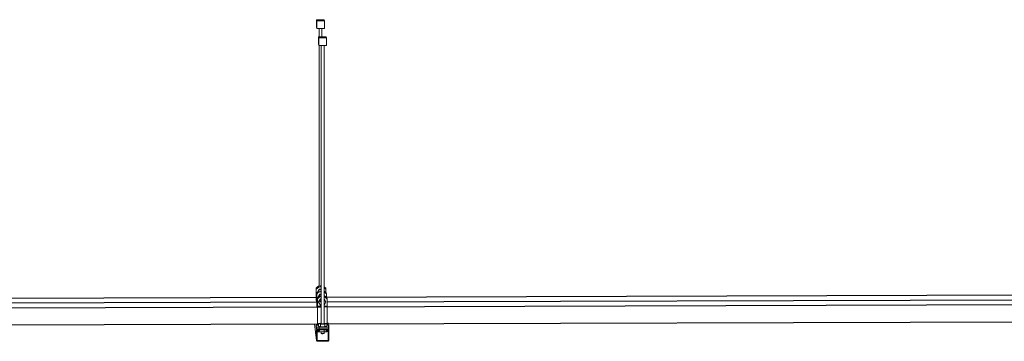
# Model space of a CAD drawing. Header units: inches. Extents: x -279 to 531, y -298 to 125.
# Tile 5 of 9: x 146 to 274, y 68 to 110. Entities that reach past the tile are written whole.
import ezdxf

# ---------------------------------------------------------------- set-up
doc = ezdxf.new("R2010")
doc.units = ezdxf.units.IN
doc.header["$MEASUREMENT"] = 0
for name, color, linetype, lineweight in [('A-GENM', 13, 'Continuous', 9), ('E-POWR-CNDT', 130, 'Continuous', 30), ('S-BEAM', 12, 'Continuous', 9), ('S-COLS', 52, 'Continuous', 9), ('S-FSTN', 2, 'Continuous', 9)]:
    doc.layers.add(name, color=color, linetype=linetype, lineweight=lineweight)

# ---------------------------------------------------------------- blocks, each defined once
blk = doc.blocks.new('P1100 - Pipe and Rigid Steel Conduit Clamp - P1117 - 2_-V13-3D - Project Overview')
at = {"layer": 'A-GENM'}
for p, q in [((184.21, 74.56), (184.21, 74.57)), ((184.21, 73.54), (184.21, 74.56)), ((185.46, 74.57), (185.46, 74.57)), ((185.46, 74.57), (185.46, 74.46)), ((184.22, 73.54), (184.21, 73.54)), ((184.22, 74.44), (184.22, 74.44)), ((184.22, 74.44), (184.22, 73.46)), ((184.22, 73.46), (184.28, 73.46)), ((184.22, 73.42), (184.22, 73.46)), ((184.22, 73.42), (184.23, 73.25)), ((184.4, 74.05), (184.62, 74.42)), ((184.62, 74.39), (184.45, 74.09)), ((184.62, 74.42), (184.86, 74.42)), ((184.62, 74.39), (184.62, 74.42)), ((184.86, 74.39), (184.62, 74.39)), ((185.47, 74.44), (185.47, 74.45)), ((185.47, 74), (185.47, 74.44))]:
    blk.add_line(p, q, dxfattribs=at)
for points in [[(184.21, 74.57, 0), (184.35, 74.71, 0), (184.53, 74.81, 0), (184.73, 74.86, 0), (184.86, 74.87, 0)], [(184.86, 74.86, 0), (184.73, 74.85, 0), (184.53, 74.8, 0), (184.35, 74.7, 0), (184.21, 74.56, 0)], [(184.86, 74.74, 0), (184.75, 74.73, 0), (184.55, 74.68, 0), (184.37, 74.58, 0), (184.22, 74.44, 0)], [(184.22, 74.44, 0), (184.37, 74.58, 0), (184.55, 74.68, 0), (184.74, 74.74, 0), (184.86, 74.74, 0)], [(185.24, 74.76, 0), (185.31, 74.71, 0), (185.46, 74.57, 0)], [(185.46, 74.57, 0), (185.31, 74.71, 0), (185.24, 74.75, 0)], [(185.24, 74.64, 0), (185.32, 74.59, 0), (185.47, 74.45, 0)], [(185.47, 74.44, 0), (185.33, 74.58, 0), (185.24, 74.63, 0)], [(184.21, 73.6, 0), (184.2, 73.5, 0), (184.2, 73.34, 0)], [(184.2, 73.35, 0), (184.2, 73.46, 0), (184.21, 73.54, 0)], [(184.24, 72.71, 0), (184.24, 72.78, 0), (184.23, 73.05, 0), (184.23, 73.28, 0), (184.22, 73.46, 0)]]:
    blk.add_polyline3d(points, dxfattribs=at)
blk = doc.blocks.new('P1100 - Pipe and Rigid Steel Conduit Clamp - P1117 - 2_-V14-3D - Project Overview')
at = {"layer": 'A-GENM'}
for p, q in [((184.28, 73.93), (184.28, 73.94)), ((184.28, 72.91), (184.28, 73.93)), ((184.3, 73.81), (184.3, 73.8)), ((184.3, 73.8), (184.3, 72.83)), ((184.47, 73.41), (184.69, 73.79)), ((184.7, 73.75), (184.52, 73.45)), ((184.69, 73.79), (184.86, 73.79)), ((184.7, 73.75), (184.69, 73.79)), ((184.86, 73.75), (184.7, 73.75)), ((185.24, 73.65), (185.31, 73.53)), ((185.28, 73.55), (185.24, 73.62)), ((185.53, 73.94), (185.53, 73.93)), ((185.53, 73.93), (185.53, 73.83)), ((185.55, 73.81), (185.55, 73.81)), ((185.55, 73.36), (185.55, 73.81)), ((184.3, 72.91), (184.28, 72.91)), ((184.3, 72.83), (184.36, 72.83)), ((184.3, 72.79), (184.3, 72.83)), ((184.3, 72.79), (184.3, 72.62))]:
    blk.add_line(p, q, dxfattribs=at)
for points in [[(184.86, 74.23, 0), (184.81, 74.22, 0), (184.61, 74.17, 0), (184.43, 74.07, 0), (184.28, 73.93, 0)], [(184.28, 73.94, 0), (184.43, 74.08, 0), (184.61, 74.18, 0), (184.81, 74.23, 0), (184.86, 74.23, 0)], [(184.3, 73.81, 0), (184.45, 73.95, 0), (184.62, 74.05, 0), (184.82, 74.1, 0), (184.86, 74.11, 0)], [(184.86, 74.1, 0), (184.82, 74.09, 0), (184.62, 74.04, 0), (184.45, 73.94, 0), (184.3, 73.8, 0)], [(185.24, 74.17, 0), (185.39, 74.08, 0), (185.53, 73.94, 0)], [(185.53, 73.93, 0), (185.39, 74.07, 0), (185.24, 74.16, 0)], [(185.24, 74.05, 0), (185.4, 73.95, 0), (185.55, 73.81, 0)], [(185.55, 73.81, 0), (185.4, 73.95, 0), (185.24, 74.04, 0)], [(184.28, 72.96, 0), (184.28, 72.87, 0), (184.27, 72.71, 0)], [(184.28, 72.71, 0), (184.28, 72.82, 0), (184.28, 72.91, 0)], [(184.31, 72.08, 0), (184.31, 72.14, 0), (184.31, 72.42, 0), (184.3, 72.65, 0), (184.3, 72.83, 0)]]:
    blk.add_polyline3d(points, dxfattribs=at)
blk = doc.blocks.new('P1100 - Pipe and Rigid Steel Conduit Clamp - P1117 - 2_-V15-3D - Project Overview')
at = {"layer": 'A-GENM'}
for p, q in [((184.36, 72.27), (184.36, 73.3)), ((184.36, 73.3), (184.36, 73.3)), ((185.61, 73.31), (185.61, 73.3)), ((185.61, 73.3), (185.61, 73.19)), ((184.38, 72.27), (184.36, 72.27)), ((184.38, 73.18), (184.38, 73.17)), ((184.38, 73.17), (184.38, 72.2)), ((184.38, 72.2), (184.86, 72.2)), ((184.38, 72.15), (184.38, 72.2)), ((184.38, 72.15), (184.38, 71.98)), ((184.54, 72.76), (184.77, 73.15)), ((184.78, 73.12), (184.54, 72.72)), ((184.54, 72.76), (184.54, 72.72)), ((184.54, 72.72), (184.78, 72.33)), ((184.73, 72.91), (184.75, 72.73)), ((184.77, 73.15), (184.86, 73.15)), ((184.78, 73.12), (184.77, 73.15)), ((184.86, 73.12), (184.78, 73.12)), ((184.78, 72.33), (184.86, 72.33)), ((185.24, 73.15), (185.46, 72.76)), ((185.47, 72.73), (185.24, 73.12)), ((185.25, 72.79), (185.24, 72.89)), ((185.24, 72.33), (185.47, 72.73)), ((185.24, 72.2), (185.63, 72.2)), ((185.47, 72.73), (185.46, 72.76)), ((185.63, 73.17), (185.62, 73.18)), ((185.63, 72.2), (185.63, 73.17)), ((184.39, 69.74), (184.39, 70.9)), ((185.64, 70.91), (185.64, 69.74))]:
    blk.add_line(p, q, dxfattribs=at)
for points in [[(184.36, 73.3, 0), (184.51, 73.44, 0), (184.69, 73.54, 0), (184.86, 73.59, 0)], [(184.86, 73.58, 0), (184.69, 73.54, 0), (184.51, 73.44, 0), (184.36, 73.3, 0)], [(184.86, 73.46, 0), (184.7, 73.41, 0), (184.52, 73.31, 0), (184.38, 73.17, 0)], [(184.38, 73.18, 0), (184.52, 73.32, 0), (184.7, 73.42, 0), (184.86, 73.46, 0)], [(185.24, 73.56, 0), (185.28, 73.54, 0), (185.46, 73.45, 0), (185.61, 73.31, 0)], [(185.61, 73.3, 0), (185.46, 73.44, 0), (185.29, 73.54, 0), (185.24, 73.55, 0)], [(185.24, 73.44, 0), (185.3, 73.42, 0), (185.48, 73.32, 0), (185.62, 73.18, 0)], [(185.63, 73.17, 0), (185.48, 73.31, 0), (185.3, 73.41, 0), (185.24, 73.43, 0)], [(184.36, 72.33, 0), (184.35, 72.24, 0), (184.35, 72.08, 0)], [(184.35, 72.1, 0), (184.36, 72.19, 0), (184.36, 72.27, 0)], [(184.39, 70.9, 0), (184.39, 71.21, 0), (184.39, 71.51, 0), (184.39, 71.78, 0), (184.38, 72.02, 0), (184.38, 72.2, 0)], [(185.63, 72.2, 0), (185.63, 72.02, 0), (185.64, 71.79, 0), (185.64, 71.51, 0), (185.64, 71.21, 0), (185.64, 70.91, 0)]]:
    blk.add_polyline3d(points, dxfattribs=at)
blk = doc.blocks.new('Vertical Rod - Rod-V16-3D - Project Overview')
at = {"layer": 'S-COLS'}
for p, q in [((184.86, 106.22), (184.86, 69.86)), ((185.24, 69.86), (185.24, 106.22)), ((184.86, 69.26), (184.86, 69.11)), ((184.86, 68.86), (184.86, 68.65)), ((185.24, 68.65), (185.24, 69.27))]:
    blk.add_line(p, q, dxfattribs=at)
for points in [[(185.05, 68.62, 0), (185.01, 68.62, 0), (184.96, 68.63, 0), (184.92, 68.63, 0), (184.89, 68.64, 0), (184.87, 68.65, 0), (184.86, 68.65, 0), (184.86, 68.65, 0)], [(185.24, 68.65, 0), (185.23, 68.65, 0), (185.21, 68.64, 0), (185.19, 68.63, 0), (185.15, 68.63, 0), (185.1, 68.63, 0), (185.05, 68.62, 0)]]:
    blk.add_polyline3d(points, dxfattribs=at)
blk = doc.blocks.new('Vertical Rod - Rod-V17-3D - Project Overview')
at = {"layer": 'S-COLS'}
for p, q in [((184.59, 108.44), (184.59, 107.36)), ((184.97, 107.36), (184.97, 108.44)), ((184.59, 106.22), (184.59, 74.83))]:
    blk.add_line(p, q, dxfattribs=at)
blk = doc.blocks.new('P1060 Series Square Washer - P1064 - Rod Dia 1_2_-V18-3D - Project Overview')
at = {"layer": 'S-FSTN'}
for p, q in [((184.22, 69.74), (184.49, 69.74)), ((184.22, 69.52), (184.22, 69.74)), ((184.22, 69.74), (184.25, 69.48)), ((184.25, 69.26), (184.22, 69.52)), ((184.25, 69.48), (184.25, 69.26)), ((185.88, 69.48), (184.25, 69.48)), ((185.6, 69.74), (185.85, 69.74)), ((185.88, 69.48), (185.85, 69.74)), ((185.88, 69.27), (185.88, 69.48)), ((184.25, 69.26), (185.88, 69.27))]:
    blk.add_line(p, q, dxfattribs=at)
blk = doc.blocks.new('Hex_Nut - P1064 - Rod Dia 1_2_-V19-3D - Project Overview')
at = {"layer": 'S-FSTN'}
for p, q in [((184.77, 70.01), (184.5, 69.94)), ((184.5, 69.94), (184.79, 69.86)), ((184.5, 69.94), (184.5, 69.61)), ((184.79, 69.53), (184.5, 69.61)), ((184.86, 70.01), (184.77, 70.01)), ((184.79, 69.86), (185.33, 69.86)), ((184.79, 69.53), (184.79, 69.86)), ((185.33, 69.54), (184.79, 69.53)), ((184.86, 69.94), (184.86, 69.94)), ((185.24, 69.94), (185.23, 69.93)), ((185.31, 70.01), (185.24, 70.01)), ((185.6, 69.94), (185.31, 70.01)), ((185.33, 69.86), (185.6, 69.94)), ((185.33, 69.54), (185.33, 69.86)), ((185.6, 69.61), (185.33, 69.54)), ((185.6, 69.61), (185.6, 69.94))]:
    blk.add_line(p, q, dxfattribs=at)
blk.add_polyline3d([(185.21, 69.92, 0), (185.19, 69.92, 0), (185.15, 69.91, 0), (185.1, 69.91, 0), (185.05, 69.91, 0), (185.01, 69.91, 0), (184.96, 69.91, 0), (184.92, 69.92, 0), (184.89, 69.92, 0), (184.87, 69.93, 0), (184.86, 69.94, 0)], dxfattribs=at)
blk = doc.blocks.new('Channel Nut - P3010 - 1_2_-V20-3D - Project Overview')
at = {"layer": 'S-BEAM'}
for p, q in [((184.52, 69.08), (184.52, 68.86)), ((184.52, 69.08), (184.52, 68.86)), ((184.52, 68.86), (185.6, 68.86)), ((184.61, 69.25), (184.86, 69.25)), ((185.49, 69.11), (184.63, 69.11)), ((185.24, 69.25), (185.48, 69.25)), ((185.49, 69.11), (185.48, 69.25)), ((185.5, 69.1), (185.49, 69.11)), ((185.6, 68.86), (185.6, 69.01)), ((185.6, 69.01), (185.6, 68.86)), ((185.74, 68.93), (185.74, 69.07))]:
    blk.add_line(p, q, dxfattribs=at)
for points in [[(184.52, 68.86, 0), (184.43, 68.88, 0), (184.38, 68.91, 0), (184.36, 68.92, 0)], [(185.3, 69.18, 0), (185.29, 69.17, 0), (185.27, 69.16, 0), (185.23, 69.15, 0), (185.18, 69.15, 0), (185.12, 69.14, 0), (185.06, 69.14, 0), (184.99, 69.14, 0), (184.93, 69.14, 0), (184.88, 69.15, 0), (184.84, 69.16, 0), (184.81, 69.17, 0), (184.8, 69.18, 0)], [(184.81, 69.19, 0), (184.83, 69.2, 0), (184.86, 69.21, 0)], [(185.24, 69.21, 0), (185.26, 69.2, 0), (185.29, 69.19, 0), (185.3, 69.18, 0)], [(185.74, 68.93, 0), (185.73, 68.91, 0), (185.68, 68.89, 0), (185.6, 68.86, 0)]]:
    blk.add_polyline3d(points, dxfattribs=at)
blk = doc.blocks.new('GTP - Generic Pt-V21-3D - Project Overview')
at = {"layer": 'A-GENM'}
for p, q in [((185.27, 109.58), (184.27, 109.58)), ((184.27, 109.58), (184.29, 109.42)), ((184.27, 108.59), (184.27, 109.58)), ((184.29, 109.42), (185.29, 109.42)), ((184.29, 108.43), (184.29, 109.42)), ((185.29, 109.42), (185.27, 109.58)), ((185.29, 108.44), (185.29, 109.42)), ((184.29, 108.43), (184.27, 108.59)), ((185.29, 108.44), (184.29, 108.43))]:
    blk.add_line(p, q, dxfattribs=at)
blk = doc.blocks.new('Channel - Beam Loading - P1000-V22-3D - Project Overview')
at = {"layer": 'S-BEAM'}
for p, q in [((184, 69.89), (184.26, 67.75)), ((184.63, 69.12), (184.57, 69.62)), ((185.88, 69.07), (185.76, 70.03)), ((184.26, 69.04), (184.26, 67.76)), ((184.36, 67.76), (184.36, 69)), ((184.5, 69.23), (184.46, 69.23)), ((184.46, 69.09), (184.5, 69.09)), ((184.5, 69.27), (184.53, 69.01)), ((184.53, 69.06), (184.53, 69.02)), ((184.63, 69.02), (184.63, 69.1)), ((185.48, 69.27), (185.51, 69.02)), ((185.51, 69.1), (185.51, 69.02)), ((185.61, 69.02), (185.61, 69.07)), ((185.68, 69.24), (185.64, 69.24)), ((185.64, 69.1), (185.68, 69.1)), ((185.78, 69), (185.78, 67.77)), ((185.88, 67.77), (185.88, 69.04)), ((185.75, 67.74), (184.39, 67.73)), ((184.39, 67.63), (185.75, 67.63))]:
    blk.add_line(p, q, dxfattribs=at)
for points in [[(184.46, 69.23, 0), (184.4, 69.23, 0), (184.36, 69.21, 0), (184.32, 69.18, 0), (184.28, 69.13, 0), (184.26, 69.09, 0), (184.26, 69.04, 0)], [(184.36, 69, 0), (184.37, 69.02, 0), (184.37, 69.05, 0), (184.39, 69.07, 0), (184.41, 69.08, 0), (184.43, 69.09, 0), (184.46, 69.09, 0)], [(184.63, 69.1, 0), (184.63, 69.13, 0), (184.62, 69.17, 0), (184.59, 69.19, 0), (184.57, 69.22, 0), (184.53, 69.23, 0), (184.5, 69.23, 0)], [(184.5, 69.09, 0), (184.5, 69.09, 0), (184.51, 69.09, 0), (184.52, 69.08, 0), (184.52, 69.08, 0), (184.53, 69.07, 0), (184.53, 69.06, 0)], [(184.53, 69.02, 0), (184.53, 69.01, 0), (184.53, 68.99, 0), (184.54, 68.98, 0), (184.55, 68.98, 0), (184.56, 68.97, 0), (184.57, 68.97, 0), (184.59, 68.97, 0), (184.6, 68.97, 0), (184.61, 68.98, 0), (184.62, 68.98, 0), (184.63, 68.99, 0), (184.63, 69.01, 0), (184.63, 69.02, 0)], [(185.64, 69.24, 0), (185.61, 69.23, 0), (185.57, 69.22, 0), (185.55, 69.2, 0), (185.52, 69.17, 0), (185.51, 69.14, 0), (185.51, 69.1, 0)], [(185.51, 69.02, 0), (185.51, 69.01, 0), (185.51, 69, 0), (185.52, 68.99, 0), (185.53, 68.98, 0), (185.54, 68.97, 0), (185.55, 68.97, 0), (185.56, 68.97, 0), (185.58, 68.97, 0), (185.59, 68.98, 0), (185.6, 68.99, 0), (185.61, 69, 0), (185.61, 69.01, 0), (185.61, 69.02, 0)], [(185.61, 69.07, 0), (185.61, 69.07, 0), (185.62, 69.08, 0), (185.62, 69.09, 0), (185.63, 69.09, 0), (185.63, 69.1, 0), (185.64, 69.1, 0)], [(185.88, 69.04, 0), (185.87, 69.09, 0), (185.86, 69.14, 0), (185.82, 69.18, 0), (185.78, 69.21, 0), (185.73, 69.23, 0), (185.68, 69.24, 0)], [(185.68, 69.1, 0), (185.71, 69.09, 0), (185.73, 69.08, 0), (185.75, 69.07, 0), (185.76, 69.05, 0), (185.77, 69.03, 0), (185.78, 69, 0)], [(184.26, 67.76, 0), (184.26, 67.73, 0), (184.28, 67.7, 0), (184.3, 67.67, 0), (184.33, 67.65, 0), (184.36, 67.63, 0), (184.39, 67.63, 0)], [(184.39, 67.73, 0), (184.39, 67.73, 0), (184.38, 67.74, 0), (184.37, 67.74, 0), (184.37, 67.75, 0), (184.36, 67.76, 0), (184.36, 67.76, 0)], [(185.78, 67.77, 0), (185.78, 67.76, 0), (185.77, 67.75, 0), (185.77, 67.75, 0), (185.76, 67.74, 0), (185.75, 67.74, 0), (185.75, 67.74, 0)], [(185.75, 67.63, 0), (185.78, 67.64, 0), (185.81, 67.65, 0), (185.84, 67.67, 0), (185.86, 67.7, 0), (185.88, 67.73, 0), (185.88, 67.77, 0)]]:
    blk.add_polyline3d(points, dxfattribs=at)

msp = doc.modelspace()

# ---------------------------------------------------------------- linework, layer by layer
at = {"layer": 'E-POWR-CNDT'}
for p, q in [((184.28, 73.35), (65.58, 72.99)), ((304.26, 73.71), (185.56, 73.35)), ((184.86, 72.08), (65.26, 71.72)), ((184.36, 72.72), (65.65, 72.36)), ((304.84, 72.45), (185.24, 72.09)), ((304.34, 73.08), (185.63, 72.72)), ((65.66, 69.53), (184.39, 69.89)), ((185.64, 69.89), (304.37, 70.25))]:
    msp.add_line(p, q, dxfattribs=at)

# ---------------------------------------------------------------- block references
at = {"layer": 'A-GENM'}
for name, p in [('GTP - Generic Pt-V21-3D - Project Overview', (0, 0)), ('GTP - Generic Pt-V21-3D - Project Overview', (0.27, -2.22)), ('P1100 - Pipe and Rigid Steel Conduit Clamp - P1117 - 2_-V13-3D - Project Overview', (0, 0)), ('P1100 - Pipe and Rigid Steel Conduit Clamp - P1117 - 2_-V14-3D - Project Overview', (0, 0)), ('P1100 - Pipe and Rigid Steel Conduit Clamp - P1117 - 2_-V15-3D - Project Overview', (0, 0))]:
    msp.add_blockref(name, p, dxfattribs=at)
at = {"layer": 'S-BEAM'}
for name in ['Channel - Beam Loading - P1000-V22-3D - Project Overview', 'Channel Nut - P3010 - 1_2_-V20-3D - Project Overview']:
    msp.add_blockref(name, (0, 0), dxfattribs=at)
at = {"layer": 'S-COLS'}
for name in ['Vertical Rod - Rod-V17-3D - Project Overview', 'Vertical Rod - Rod-V16-3D - Project Overview']:
    msp.add_blockref(name, (0, 0), dxfattribs=at)
at = {"layer": 'S-FSTN'}
for name in ['P1060 Series Square Washer - P1064 - Rod Dia 1_2_-V18-3D - Project Overview', 'Hex_Nut - P1064 - Rod Dia 1_2_-V19-3D - Project Overview']:
    msp.add_blockref(name, (0, 0), dxfattribs=at)

doc.saveas('drawing.dxf')
